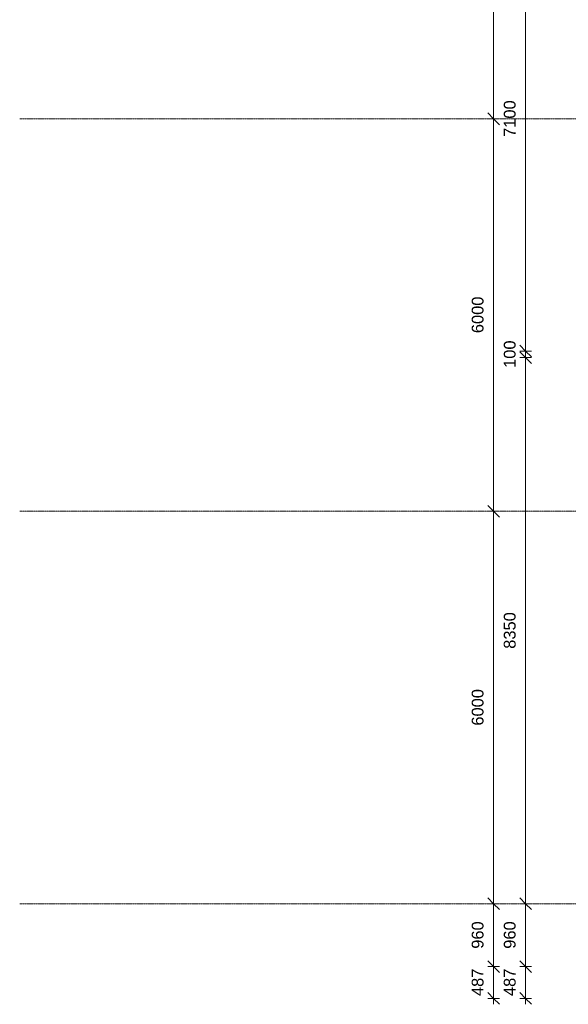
# Model space of a CAD drawing. Header units: millimetres. Extents: x -281 to 121694, y -16481 to 65128.
# Tile 1 of 256: x -281 to 8097, y 8463 to 23515. Entities that reach past the tile are written whole.
import ezdxf

# ---------------------------------------------------------------- set-up
doc = ezdxf.new("R2010")
doc.units = ezdxf.units.MM
doc.linetypes.add('Grid Line', pattern=[12, 6, -2, 2, -2])
for name, color, linetype, lineweight in [('A--L$07A__Stramien', 1, 'Continuous', 5), ('A--M$01A__Algemeen', 1, 'Continuous', 5), ('A--M$01A__Algemeen-100', 1, 'Continuous', 5)]:
    doc.layers.add(name, color=color, linetype=linetype, lineweight=lineweight)
doc.styles.add('Arial_2', font='arial.ttf', dxfattribs={"height": 180})
doc.dimstyles.new('1_8mm', dxfattribs={"dimscale": 304.8, "dimtxt": 183.646692, "dimasz": 0.590551, "dimexe": 0.295276, "dimexo": 0.0625, "dimgap": 0.328084, "dimtad": 1, "dimdec": 0, "dimzin": 0, "dimdsep": 46, "dimtxsty": 'Arial_2', "dimblk1": 'OBLIQUE', "dimblk2": 'OBLIQUE', "dimsah": 1, "dimcen": 0.09, "dimdle": 0.295276, "dimazin": 0, "dimtfac": 1, "dimtdec": 4, "dimtix": 1, "dimtmove": 0, "dimatfit": 3, "dimfxl": 0.295276, "dimfxlon": 1, "dimtvp": 1, "dimtolj": 1, "dimtzin": 0, "dimarcsym": 2})

# ---------------------------------------------------------------- blocks, each defined once
blk = doc.blocks.new('DIMBLOCK15-L_80_ 15')
at = {"layer": 'A--M$01A__Algemeen-100'}
for p, q in [((6956, 9040), (6866, 9130)), ((6956, 9040), (6866, 9040)), ((6956, 8463), (6956, 9040)), ((6956, 9040), (7046, 8950)), ((6956, 9040), (7046, 9040)), ((6956, 8553), (6866, 8643)), ((6956, 8553), (6866, 8553)), ((6956, 8553), (7046, 8463)), ((6956, 8553), (7046, 8553))]:
    blk.add_line(p, q, dxfattribs=at)
at = {"layer": 'A--M$01A__Algemeen-100', "color": 0, "insert": (6622, 8589), "char_height": 180, "width": 498.39, "attachment_point": 1, "rotation": 90, "line_spacing_factor": 0.941778, "style": 'Arial_2'}
blk.add_mtext('487', dxfattribs=at)
blk = doc.blocks.new('_Oblique')
at = {"color": 0, "linetype": 'ByBlock', "lineweight": -2}
blk.add_line((-0.5, -0.5), (0.5, 0.5), dxfattribs=at)
blk = doc.blocks.new('DIMBLOCK16-L_80_ 15')
at = {"layer": 'A--M$01A__Algemeen-100'}
for p, q in [((6956, 10000), (6866, 10090)), ((6956, 10000), (6866, 10000)), ((6956, 9040), (6956, 10000)), ((6956, 10000), (7046, 9910)), ((6956, 10000), (7046, 10000)), ((6956, 9040), (6866, 9130)), ((6956, 9040), (6866, 9040)), ((6956, 9040), (7046, 8950)), ((6956, 9040), (7046, 9040))]:
    blk.add_line(p, q, dxfattribs=at)
at = {"layer": 'A--M$01A__Algemeen-100', "color": 0, "insert": (6622, 9312), "char_height": 180, "width": 498.39, "attachment_point": 1, "rotation": 90, "line_spacing_factor": 0.941778, "style": 'Arial_2'}
blk.add_mtext('960', dxfattribs=at)
blk = doc.blocks.new('DIMBLOCK17-L_80_ 15')
at = {"layer": 'A--M$01A__Algemeen-100'}
for p, q in [((6956, 16000), (6866, 16090)), ((6956, 16000), (6866, 16000)), ((6956, 10000), (6956, 16000)), ((6956, 16000), (7046, 15910)), ((6956, 16000), (7046, 16000)), ((6956, 10000), (6866, 10090)), ((6956, 10000), (6866, 10000)), ((6956, 10000), (7046, 9910)), ((6956, 10000), (7046, 10000))]:
    blk.add_line(p, q, dxfattribs=at)
at = {"layer": 'A--M$01A__Algemeen-100', "color": 0, "insert": (6622, 12723), "char_height": 180, "width": 664.52, "attachment_point": 1, "rotation": 90, "line_spacing_factor": 0.941778, "style": 'Arial_2'}
blk.add_mtext('6000', dxfattribs=at)
blk = doc.blocks.new('DIMBLOCK18-L_80_ 15')
at = {"layer": 'A--M$01A__Algemeen-100'}
for p, q in [((6956, 22000), (6866, 22090)), ((6956, 22000), (6866, 22000)), ((6956, 16000), (6956, 22000)), ((6956, 22000), (7046, 21910)), ((6956, 22000), (7046, 22000)), ((6956, 16000), (6866, 16090)), ((6956, 16000), (6866, 16000)), ((6956, 16000), (7046, 15910)), ((6956, 16000), (7046, 16000))]:
    blk.add_line(p, q, dxfattribs=at)
at = {"layer": 'A--M$01A__Algemeen-100', "color": 0, "insert": (6622, 18723), "char_height": 180, "width": 664.52, "attachment_point": 1, "rotation": 90, "line_spacing_factor": 0.941778, "style": 'Arial_2'}
blk.add_mtext('6000', dxfattribs=at)
blk = doc.blocks.new('DIMBLOCK19-L_80_ 15')
at = {"layer": 'A--M$01A__Algemeen-100'}
for p, q in [((6956, 29200), (6866, 29290)), ((6956, 29200), (6866, 29200)), ((6956, 22000), (6956, 29200)), ((6956, 29200), (7046, 29110)), ((6956, 29200), (7046, 29200)), ((6956, 22000), (6866, 22090)), ((6956, 22000), (6866, 22000)), ((6956, 22000), (7046, 21910)), ((6956, 22000), (7046, 22000))]:
    blk.add_line(p, q, dxfattribs=at)
at = {"layer": 'A--M$01A__Algemeen-100', "color": 0, "insert": (6622, 25323), "char_height": 180, "width": 664.52, "attachment_point": 1, "rotation": 90, "line_spacing_factor": 0.941778, "style": 'Arial_2'}
blk.add_mtext('7200', dxfattribs=at)
blk = doc.blocks.new('DIMBLOCK39-L_80_ 15')
at = {"layer": 'A--M$01A__Algemeen-100'}
for p, q in [((7446, 9040), (7356, 9130)), ((7446, 9040), (7356, 9040)), ((7446, 8463), (7446, 9040)), ((7446, 9040), (7536, 8950)), ((7446, 9040), (7536, 9040)), ((7446, 8553), (7356, 8643)), ((7446, 8553), (7356, 8553)), ((7446, 8553), (7536, 8463)), ((7446, 8553), (7536, 8553))]:
    blk.add_line(p, q, dxfattribs=at)
at = {"layer": 'A--M$01A__Algemeen-100', "color": 0, "insert": (7112, 8589), "char_height": 180, "width": 498.39, "attachment_point": 1, "rotation": 90, "line_spacing_factor": 0.941778, "style": 'Arial_2'}
blk.add_mtext('487', dxfattribs=at)
blk = doc.blocks.new('DIMBLOCK40-L_80_ 15')
at = {"layer": 'A--M$01A__Algemeen-100'}
for p, q in [((7446, 10000), (7356, 10090)), ((7446, 10000), (7356, 10000)), ((7446, 9040), (7446, 10000)), ((7446, 10000), (7536, 9910)), ((7446, 10000), (7536, 10000)), ((7446, 9040), (7356, 9130)), ((7446, 9040), (7356, 9040)), ((7446, 9040), (7536, 8950)), ((7446, 9040), (7536, 9040))]:
    blk.add_line(p, q, dxfattribs=at)
at = {"layer": 'A--M$01A__Algemeen-100', "color": 0, "insert": (7112, 9312), "char_height": 180, "width": 498.39, "attachment_point": 1, "rotation": 90, "line_spacing_factor": 0.941778, "style": 'Arial_2'}
blk.add_mtext('960', dxfattribs=at)
blk = doc.blocks.new('DIMBLOCK41-L_80_ 15')
at = {"layer": 'A--M$01A__Algemeen-100'}
for p, q in [((7446, 18350), (7356, 18440)), ((7446, 18350), (7356, 18350)), ((7446, 10000), (7446, 18350)), ((7446, 18350), (7536, 18260)), ((7446, 18350), (7536, 18350)), ((7446, 10000), (7356, 10090)), ((7446, 10000), (7356, 10000)), ((7446, 10000), (7536, 9910)), ((7446, 10000), (7536, 10000))]:
    blk.add_line(p, q, dxfattribs=at)
at = {"layer": 'A--M$01A__Algemeen-100', "color": 0, "insert": (7112, 13898), "char_height": 180, "width": 664.52, "attachment_point": 1, "rotation": 90, "line_spacing_factor": 0.941778, "style": 'Arial_2'}
blk.add_mtext('8350', dxfattribs=at)
blk = doc.blocks.new('DIMBLOCK42-L_80_ 15')
at = {"layer": 'A--M$01A__Algemeen-100'}
for p, q in [((7446, 18450), (7356, 18540)), ((7446, 18450), (7356, 18450)), ((7446, 18350), (7356, 18440)), ((7446, 18350), (7446, 18450)), ((7446, 18450), (7536, 18360)), ((7446, 18450), (7536, 18450)), ((7446, 18350), (7356, 18350)), ((7446, 18350), (7536, 18260)), ((7446, 18350), (7536, 18350))]:
    blk.add_line(p, q, dxfattribs=at)
at = {"layer": 'A--M$01A__Algemeen-100', "color": 0, "insert": (7112, 18192), "char_height": 180, "width": 498.39, "attachment_point": 1, "rotation": 90, "line_spacing_factor": 0.941778, "style": 'Arial_2'}
blk.add_mtext('100', dxfattribs=at)
blk = doc.blocks.new('DIMBLOCK43-L_80_ 15')
at = {"layer": 'A--M$01A__Algemeen-100'}
for p, q in [((7446, 25550), (7356, 25640)), ((7446, 25550), (7356, 25550)), ((7446, 18450), (7446, 25550)), ((7446, 25550), (7536, 25460)), ((7446, 25550), (7536, 25550)), ((7446, 18450), (7356, 18540)), ((7446, 18450), (7356, 18450)), ((7446, 18450), (7536, 18360)), ((7446, 18450), (7536, 18450))]:
    blk.add_line(p, q, dxfattribs=at)
at = {"layer": 'A--M$01A__Algemeen-100', "color": 0, "insert": (7112, 21723), "char_height": 180, "width": 664.52, "attachment_point": 1, "rotation": 90, "line_spacing_factor": 0.941778, "style": 'Arial_2'}
blk.add_mtext('7100', dxfattribs=at)

msp = doc.modelspace()

# ---------------------------------------------------------------- linework, layer by layer
at = {"layer": 'A--L$07A__Stramien', "linetype": 'Grid Line'}
for p, q in [((100373, 22000), (-281.1, 22000)), ((100373, 16000), (-281.1, 16000)), ((100373, 10000), (-281.1, 10000))]:
    msp.add_line(p, q, dxfattribs=at)

# ---------------------------------------------------------------- dimensions: what is measured, and where the dimension line sits
at = {"layer": 'A--M$01A__Algemeen'}
for base, p1, p2, override, picture, middle in [((6955.8, 29200), (6865.8, 22000), (6865.8, 29200), {"dimpost": '<>', "dimfxl": 7200}, 'DIMBLOCK19-L_80_ 15', (6763.9, 25600)), ((7445.8, 25550), (7535.8, 18450), (7535.8, 25550), {"dimpost": '<>', "dimfxl": 7100}, 'DIMBLOCK43-L_80_ 15', (7253.9, 22000)), ((6955.8, 22000), (6865.8, 16000), (6865.8, 22000), {"dimpost": '<>', "dimfxl": 6000}, 'DIMBLOCK18-L_80_ 15', (6763.9, 19000)), ((7445.8, 18450), (7535.8, 18350), (7535.8, 18450), {"dimpost": '<>', "dimfxl": 100}, 'DIMBLOCK42-L_80_ 15', (7253.9, 18400)), ((7445.8, 18350), (7355.8, 10000), (7535.8, 18350), {"dimpost": '<>', "dimfxl": 8351.939894}, 'DIMBLOCK41-L_80_ 15', (7253.9, 14175)), ((6955.8, 16000), (6865.8, 10000), (6865.8, 16000), {"dimpost": '<>', "dimfxl": 6000}, 'DIMBLOCK17-L_80_ 15', (6763.9, 13000)), ((6955.8, 10000), (7045.8, 9040), (6865.8, 10000), {"dimpost": '<>', "dimfxl": 976.729236}, 'DIMBLOCK16-L_80_ 15', (6763.9, 9520)), ((7445.8, 10000), (7535.8, 9040), (7355.8, 10000), {"dimpost": '<>', "dimfxl": 976.729236}, 'DIMBLOCK40-L_80_ 15', (7253.9, 9520)), ((6955.8, 9040), (7045.8, 8553), (7045.8, 9040), {"dimpost": '<>', "dimfxl": 487}, 'DIMBLOCK15-L_80_ 15', (6763.9, 8796.5)), ((7445.8, 9040), (7535.8, 8553), (7535.8, 9040), {"dimpost": '<>', "dimfxl": 487}, 'DIMBLOCK39-L_80_ 15', (7253.9, 8796.5))]:
    dim = msp.add_linear_dim(base=base, p1=p1, p2=p2, angle=90, dimstyle='1_8mm', override=override, dxfattribs=at)
    dim.commit()
    dim.dimension.update_dxf_attribs({"geometry": picture, "text_midpoint": middle})

doc.saveas('drawing.dxf')
